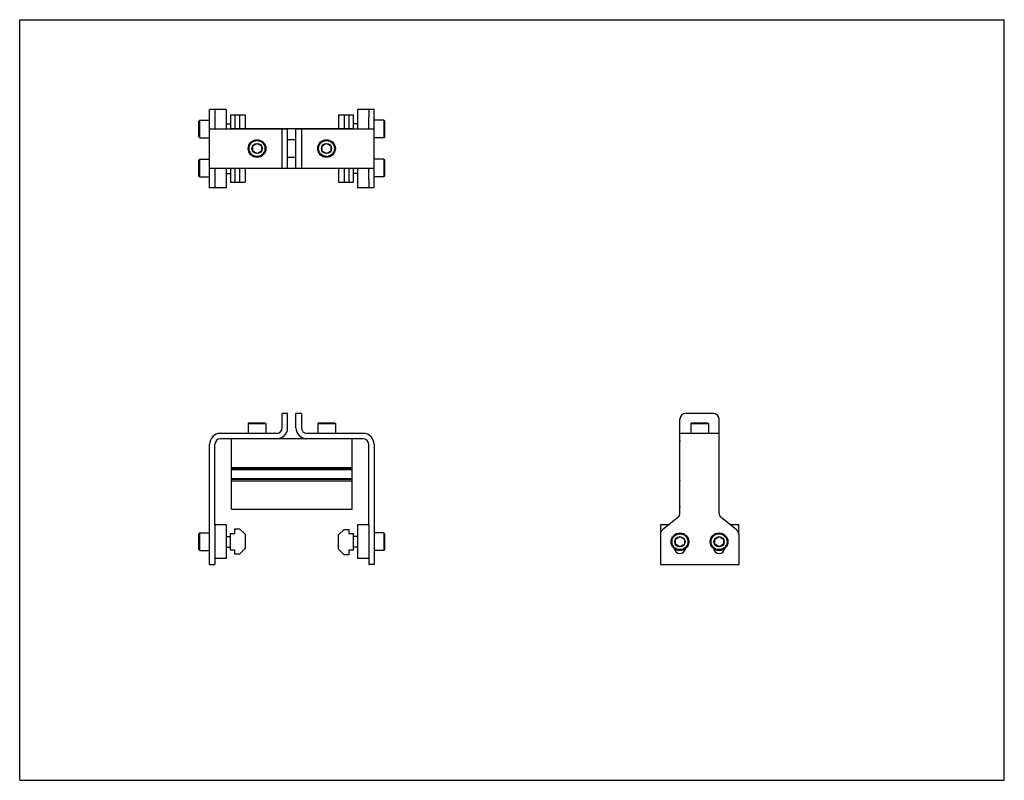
# Model space of a CAD drawing. Header units: inches. Extents: x 0 to 22, y 0 to 17.
import ezdxf

# ---------------------------------------------------------------- set-up
doc = ezdxf.new("R2010")
doc.units = ezdxf.units.IN
doc.header["$LTSCALE"] = 1.21
doc.header["$MEASUREMENT"] = 0
doc.layers.get('0').update_dxf_attribs({"linetype": 'CONTINUOUS'})
for name, color, linetype in [('200626M_BL6', 7, 'CONTINUOUS'), ('200626M_BL7', 7, 'CONTINUOUS'), ('201937_BL1', 7, 'CONTINUOUS'), ('201937_BL4', 7, 'CONTINUOUS'), ('202444_BL2', 7, 'CONTINUOUS'), ('202444_BL5', 7, 'CONTINUOUS'), ('207135_WW_207135_03_BL8', 7, 'CONTINUOUS'), ('9206XXM_920614M_BL10', 7, 'CONTINUOUS'), ('9206XXM_920614M_BL3', 7, 'CONTINUOUS'), ('9206XXM_920620M_BL0', 7, 'CONTINUOUS'), ('9206XXM_920620M_BL11', 7, 'CONTINUOUS'), ('9206XXM_920620M_BL12', 7, 'CONTINUOUS'), ('9206XXM_920620M_BL9', 7, 'CONTINUOUS')]:
    doc.layers.add(name, color=color, linetype=linetype)

# ---------------------------------------------------------------- blocks, each defined once
blk = doc.blocks.new('9206XXM_920620M_BL0', base_point=(4.357, 9.507))
at = {"layer": '9206XXM_920620M_BL0', "color": 7, "linetype": 'CONTINUOUS'}
for p, q in [((4.006, 13.86), (4.026, 13.88)), ((4.026, 13.486), (4.026, 13.88)), ((4.026, 13.88), (4.242, 13.88)), ((4.006, 13.506), (4.006, 13.86)), ((4.006, 13.506), (4.026, 13.486)), ((4.026, 13.486), (4.242, 13.486)), ((4.612, 13.565), (4.708, 13.565)), ((4.006, 5.509), (4.026, 5.529)), ((4.006, 5.155), (4.006, 5.509)), ((4.026, 5.135), (4.026, 5.529)), ((4.026, 5.529), (4.242, 5.529)), ((4.612, 5.45), (4.708, 5.45)), ((4.006, 5.155), (4.026, 5.135)), ((4.026, 5.135), (4.242, 5.135)), ((4.612, 5.214), (4.708, 5.214))]:
    blk.add_line(p, q, dxfattribs=at)
blk = doc.blocks.new('201937_BL1', base_point=(5.115, 9.909))
at = {"layer": '201937_BL1', "color": 7, "linetype": 'CONTINUOUS'}
for p, q in [((4.242, 13.245), (4.242, 14.995)), ((4.362, 14.995), (4.242, 14.995)), ((4.362, 14.811), (4.362, 14.558)), ((4.242, 14.558), (5.987, 14.558)), ((5.867, 13.683), (5.867, 14.558)), ((5.987, 13.683), (5.987, 14.558)), ((4.242, 13.683), (5.987, 13.683)), ((4.362, 13.683), (4.362, 13.429)), ((4.362, 13.245), (4.242, 13.245)), ((5.867, 7.88), (5.867, 8.2)), ((5.987, 8.2), (5.867, 8.2)), ((5.987, 7.88), (5.987, 8.2)), ((5.742, 7.755), (4.487, 7.755)), ((4.242, 4.822), (4.242, 7.51)), ((4.362, 5.707), (4.362, 7.51)), ((5.742, 7.635), (4.487, 7.635)), ((4.362, 5.498), (4.362, 4.822)), ((4.242, 4.822), (4.362, 4.822))]:
    blk.add_line(p, q, dxfattribs=at)
for centre, radius, start, end in [((4.487, 7.51), 0.245, 90, 180), ((5.742, 7.88), 0.245, 270, 360), ((5.742, 7.88), 0.125, 270, 360), ((4.487, 7.51), 0.125, 90, 180)]:
    blk.add_arc(centre, radius, start, end, dxfattribs=at)
blk = doc.blocks.new('202444_BL2', base_point=(4.487, 9.976))
at = {"layer": '202444_BL2', "color": 7, "linetype": 'CONTINUOUS'}
for p, q in [((4.362, 14.995), (4.362, 14.811)), ((4.612, 14.995), (4.362, 14.995)), ((4.612, 14.995), (4.612, 14.558)), ((4.612, 13.683), (4.612, 13.245)), ((4.362, 13.429), (4.362, 13.245)), ((4.612, 13.245), (4.362, 13.245)), ((4.362, 5.707), (4.362, 4.957)), ((4.612, 5.707), (4.362, 5.707)), ((4.612, 5.707), (4.612, 4.957)), ((4.612, 4.957), (4.362, 4.957))]:
    blk.add_line(p, q, dxfattribs=at)
blk = doc.blocks.new('9206XXM_920614M_BL3', base_point=(5.304, 11.036))
at = {"layer": '9206XXM_920614M_BL3', "color": 7, "linetype": 'CONTINUOUS'}
for p, q in [((5.206, 14.177), (5.304, 14.234)), ((5.206, 14.063), (5.206, 14.177)), ((5.304, 14.234), (5.403, 14.177)), ((5.403, 14.177), (5.403, 14.063)), ((5.304, 14.007), (5.206, 14.063)), ((5.403, 14.063), (5.304, 14.007)), ((5.127, 7.991), (5.107, 7.972)), ((5.107, 7.972), (5.107, 7.755)), ((5.107, 7.972), (5.501, 7.972)), ((5.127, 7.991), (5.481, 7.991)), ((5.481, 7.991), (5.501, 7.972)), ((5.501, 7.972), (5.501, 7.755))]:
    blk.add_line(p, q, dxfattribs=at)
for radius in [0.197, 0.177, 0.114]:
    blk.add_circle((5.304, 14.12), radius, dxfattribs=at)
blk = doc.blocks.new('201937_BL4', base_point=(11.119, 9.909))
at = {"layer": '201937_BL4', "color": 7, "linetype": 'CONTINUOUS'}
for p, q in [((7.918, 14.995), (7.798, 14.995)), ((7.918, 13.245), (7.918, 14.995)), ((7.798, 14.558), (7.798, 14.811)), ((6.173, 13.683), (6.173, 14.558)), ((6.173, 14.558), (7.918, 14.558)), ((6.293, 14.558), (6.293, 13.683)), ((6.173, 13.683), (7.918, 13.683)), ((7.798, 13.429), (7.798, 13.683)), ((7.918, 13.245), (7.798, 13.245)), ((6.173, 7.88), (6.173, 8.2)), ((6.293, 8.2), (6.173, 8.2)), ((6.293, 8.2), (6.293, 7.88)), ((15.502, 8.2), (14.877, 8.2)), ((14.752, 5.973), (14.752, 8.075)), ((15.627, 5.973), (15.627, 8.075)), ((7.673, 7.755), (6.418, 7.755)), ((15.627, 7.755), (14.752, 7.755)), ((7.673, 7.635), (6.418, 7.635)), ((7.798, 5.707), (7.798, 7.51)), ((7.918, 7.51), (7.918, 4.822)), ((14.706, 5.877), (14.361, 5.595)), ((16.019, 5.595), (15.673, 5.877)), ((7.798, 5.498), (7.798, 4.822)), ((14.315, 5.498), (14.315, 4.822)), ((16.065, 5.498), (16.065, 4.822)), ((7.918, 4.822), (7.798, 4.822)), ((14.315, 4.822), (16.065, 4.822))]:
    blk.add_line(p, q, dxfattribs=at)
for centre, radius, start, end in [((14.877, 8.075), 0.125, 90, 180), ((15.502, 8.075), 0.125, 0, 90), ((6.418, 7.88), 0.245, 180, 270), ((6.418, 7.88), 0.125, 180, 270), ((7.673, 7.51), 0.245, 0, 90), ((7.673, 7.51), 0.125, 0, 90), ((14.627, 5.973), 0.125, 309.2144, 360), ((15.752, 5.973), 0.125, 180, 230.7856), ((14.44, 5.498), 0.125, 129.2144, 180), ((15.94, 5.498), 0.125, 0, 50.7856), ((14.752, 5.197), 0.125, 188.351, 351.6442), ((15.627, 5.197), 0.125, 188.351, 351.6442)]:
    blk.add_arc(centre, radius, start, end, dxfattribs=at)
blk = doc.blocks.new('202444_BL5', base_point=(11.806, 9.976))
at = {"layer": '202444_BL5', "color": 7, "linetype": 'CONTINUOUS'}
for p, q in [((7.798, 14.995), (7.548, 14.995)), ((7.548, 14.995), (7.548, 14.558)), ((7.798, 14.995), (7.798, 14.811)), ((7.548, 13.683), (7.548, 13.245)), ((7.798, 13.429), (7.798, 13.245)), ((7.798, 13.245), (7.548, 13.245)), ((7.798, 5.707), (7.548, 5.707)), ((7.548, 5.707), (7.548, 4.957)), ((7.798, 5.707), (7.798, 4.957)), ((14.315, 5.707), (14.315, 5.498)), ((14.499, 5.707), (14.315, 5.707)), ((16.065, 5.707), (15.881, 5.707)), ((16.065, 5.498), (16.065, 5.707)), ((7.798, 4.957), (7.548, 4.957))]:
    blk.add_line(p, q, dxfattribs=at)
blk = doc.blocks.new('200626M_BL6', base_point=(7.288, 9.956))
at = {"layer": '200626M_BL6', "color": 7, "linetype": 'CONTINUOUS'}
for p, q in [((7.124, 14.87), (7.452, 14.87)), ((7.124, 14.87), (7.124, 14.561)), ((7.249, 14.87), (7.249, 14.561)), ((7.352, 14.87), (7.352, 14.561)), ((7.452, 14.87), (7.452, 14.558)), ((7.124, 13.679), (7.124, 13.37)), ((7.249, 13.679), (7.249, 13.37)), ((7.352, 13.679), (7.352, 13.37)), ((7.452, 13.683), (7.452, 13.37)), ((7.124, 13.37), (7.452, 13.37)), ((7.249, 5.608), (7.124, 5.483)), ((7.249, 5.608), (7.352, 5.608)), ((7.352, 5.608), (7.352, 5.52)), ((7.352, 5.52), (7.452, 5.52)), ((7.452, 5.52), (7.452, 5.145)), ((7.124, 5.167), (7.124, 5.483)), ((7.124, 5.167), (7.249, 5.042)), ((7.452, 5.145), (7.352, 5.145)), ((7.352, 5.145), (7.352, 5.042)), ((7.352, 5.042), (7.249, 5.042))]:
    blk.add_line(p, q, dxfattribs=at)
blk = doc.blocks.new('200626M_BL7', base_point=(4.872, 9.963))
at = {"layer": '200626M_BL7', "color": 7, "linetype": 'CONTINUOUS'}
for p, q in [((4.708, 14.87), (4.708, 14.558)), ((4.708, 14.87), (5.036, 14.87)), ((4.808, 14.87), (4.808, 14.561)), ((4.911, 14.87), (4.911, 14.561)), ((5.036, 14.87), (5.036, 14.561)), ((4.708, 13.683), (4.708, 13.37)), ((4.808, 13.679), (4.808, 13.37)), ((4.911, 13.679), (4.911, 13.37)), ((5.036, 13.679), (5.036, 13.37)), ((4.708, 13.37), (5.036, 13.37)), ((4.708, 5.145), (4.708, 5.52)), ((4.708, 5.52), (4.808, 5.52)), ((4.808, 5.52), (4.808, 5.623)), ((4.808, 5.623), (4.911, 5.623)), ((5.036, 5.498), (4.911, 5.623)), ((5.036, 5.498), (5.036, 5.182)), ((4.808, 5.145), (4.708, 5.145)), ((4.808, 5.057), (4.808, 5.145)), ((4.911, 5.057), (5.036, 5.182)), ((4.911, 5.057), (4.808, 5.057))]:
    blk.add_line(p, q, dxfattribs=at)
blk = doc.blocks.new('207135_WW_207135_03_BL8', base_point=(10.18, 10.311))
at = {"layer": '207135_WW_207135_03_BL8', "color": 7, "linetype": 'CONTINUOUS'}
for p, q in [((4.73, 14.558), (4.73, 14.561)), ((7.43, 14.561), (4.73, 14.561)), ((7.43, 14.561), (7.43, 14.558)), ((6.173, 14.317), (5.987, 14.317)), ((6.173, 13.923), (5.987, 13.923)), ((4.73, 13.679), (4.73, 13.683)), ((4.73, 13.679), (7.43, 13.679)), ((7.43, 13.683), (7.43, 13.679)), ((4.73, 6.06), (4.73, 7.635)), ((6.418, 7.635), (5.742, 7.635)), ((7.43, 6.06), (7.43, 7.635)), ((14.749, 6.995), (14.749, 7.573)), ((15.631, 6.995), (15.631, 7.573)), ((4.73, 6.995), (7.43, 6.995)), ((4.73, 6.959), (7.43, 6.959)), ((4.73, 6.949), (7.43, 6.949)), ((14.749, 6.995), (14.752, 6.992)), ((15.627, 6.992), (15.631, 6.995)), ((4.73, 6.746), (7.43, 6.746)), ((4.73, 6.733), (7.43, 6.733)), ((4.73, 6.697), (7.43, 6.697)), ((14.752, 6.701), (14.749, 6.697)), ((14.749, 6.123), (14.749, 6.697)), ((15.631, 6.697), (15.627, 6.701)), ((15.631, 6.123), (15.631, 6.697)), ((4.73, 6.06), (7.43, 6.06))]:
    blk.add_line(p, q, dxfattribs=at)
for centre, start, end in [((14.811, 7.573), 161.1124, 180), ((15.568, 7.573), 0, 18.8876), ((14.811, 6.123), 180, 198.8876), ((15.568, 6.123), 341.1124, 360)]:
    blk.add_arc(centre, 0.0625, start, end, dxfattribs=at)
blk = doc.blocks.new('9206XXM_920620M_BL9', base_point=(11.201, 9.507))
at = {"layer": '9206XXM_920620M_BL9', "color": 7, "linetype": 'CONTINUOUS'}
for p, q in [((8.135, 13.88), (7.918, 13.88)), ((8.135, 13.88), (8.154, 13.86)), ((8.135, 13.88), (8.135, 13.486)), ((8.154, 13.86), (8.154, 13.506)), ((7.548, 13.565), (7.452, 13.565)), ((8.135, 13.486), (7.918, 13.486)), ((8.154, 13.506), (8.135, 13.486)), ((8.135, 5.529), (7.918, 5.529)), ((8.154, 5.509), (8.135, 5.529)), ((8.135, 5.529), (8.135, 5.135)), ((8.154, 5.509), (8.154, 5.155)), ((7.548, 5.45), (7.452, 5.45)), ((14.654, 5.389), (14.752, 5.446)), ((14.654, 5.275), (14.654, 5.389)), ((14.752, 5.446), (14.851, 5.389)), ((14.851, 5.389), (14.851, 5.275)), ((7.548, 5.214), (7.452, 5.214)), ((8.135, 5.135), (7.918, 5.135)), ((8.154, 5.155), (8.135, 5.135)), ((14.752, 5.219), (14.654, 5.275)), ((14.851, 5.275), (14.752, 5.219))]:
    blk.add_line(p, q, dxfattribs=at)
for radius in [0.197, 0.177, 0.114]:
    blk.add_circle((14.752, 5.332), radius, dxfattribs=at)
blk = doc.blocks.new('9206XXM_920614M_BL10', base_point=(11.023, 11.036))
at = {"layer": '9206XXM_920614M_BL10', "color": 7, "linetype": 'CONTINUOUS'}
for p, q in [((6.758, 14.177), (6.856, 14.234)), ((6.758, 14.063), (6.758, 14.177)), ((6.856, 14.234), (6.955, 14.177)), ((6.955, 14.177), (6.955, 14.063)), ((6.856, 14.007), (6.758, 14.063)), ((6.955, 14.063), (6.856, 14.007)), ((6.679, 7.991), (6.659, 7.972)), ((6.659, 7.972), (6.659, 7.755)), ((6.659, 7.972), (7.053, 7.972)), ((6.679, 7.991), (7.033, 7.991)), ((7.033, 7.991), (7.053, 7.972)), ((7.053, 7.972), (7.053, 7.755)), ((15.013, 7.991), (14.993, 7.972)), ((14.993, 7.972), (14.993, 7.755)), ((14.993, 7.972), (15.387, 7.972)), ((15.013, 7.991), (15.367, 7.991)), ((15.367, 7.991), (15.387, 7.972)), ((15.387, 7.972), (15.387, 7.755))]:
    blk.add_line(p, q, dxfattribs=at)
for radius in [0.197, 0.177, 0.114]:
    blk.add_circle((6.856, 14.12), radius, dxfattribs=at)
blk = doc.blocks.new('9206XXM_920620M_BL11', base_point=(4.357, 14.558))
at = {"layer": '9206XXM_920620M_BL11', "color": 7, "linetype": 'CONTINUOUS'}
for p, q in [((4.006, 14.735), (4.026, 14.755)), ((4.026, 14.361), (4.026, 14.755)), ((4.026, 14.755), (4.242, 14.755)), ((4.006, 14.381), (4.006, 14.735)), ((4.612, 14.676), (4.708, 14.676)), ((4.006, 14.381), (4.026, 14.361)), ((4.026, 14.361), (4.242, 14.361))]:
    blk.add_line(p, q, dxfattribs=at)
blk = doc.blocks.new('9206XXM_920620M_BL12', base_point=(11.638, 9.945))
at = {"layer": '9206XXM_920620M_BL12', "color": 7, "linetype": 'CONTINUOUS'}
for p, q in [((8.135, 14.755), (7.918, 14.755)), ((8.135, 14.755), (8.154, 14.735)), ((8.135, 14.755), (8.135, 14.361)), ((7.548, 14.676), (7.452, 14.676)), ((8.154, 14.735), (8.154, 14.381)), ((8.135, 14.361), (7.918, 14.361)), ((8.154, 14.381), (8.135, 14.361)), ((15.529, 5.389), (15.627, 5.446)), ((15.529, 5.275), (15.529, 5.389)), ((15.627, 5.446), (15.726, 5.389)), ((15.726, 5.389), (15.726, 5.275)), ((15.627, 5.219), (15.529, 5.275)), ((15.726, 5.275), (15.627, 5.219))]:
    blk.add_line(p, q, dxfattribs=at)
for radius in [0.197, 0.177, 0.114]:
    blk.add_circle((15.627, 5.332), radius, dxfattribs=at)

msp = doc.modelspace()

# ---------------------------------------------------------------- linework, layer by layer
at = {"color": 7, "linetype": 'CONTINUOUS'}
for p, q in [((0, 0), (0, 17)), ((0, 17), (22, 17)), ((22, 0), (22, 17)), ((0, 0), (22, 0))]:
    msp.add_line(p, q, dxfattribs=at)

# ---------------------------------------------------------------- block references
at = {"layer": '200626M_BL6'}
msp.add_blockref('200626M_BL6', (7.288, 9.956), dxfattribs=at)
at = {"layer": '200626M_BL7'}
msp.add_blockref('200626M_BL7', (4.872, 9.963), dxfattribs=at)
at = {"layer": '201937_BL1'}
msp.add_blockref('201937_BL1', (5.115, 9.909), dxfattribs=at)
at = {"layer": '201937_BL4'}
msp.add_blockref('201937_BL4', (11.119, 9.909), dxfattribs=at)
at = {"layer": '202444_BL2'}
msp.add_blockref('202444_BL2', (4.487, 9.976), dxfattribs=at)
at = {"layer": '202444_BL5'}
msp.add_blockref('202444_BL5', (11.806, 9.976), dxfattribs=at)
at = {"layer": '207135_WW_207135_03_BL8'}
msp.add_blockref('207135_WW_207135_03_BL8', (10.18, 10.311), dxfattribs=at)
at = {"layer": '9206XXM_920614M_BL10'}
msp.add_blockref('9206XXM_920614M_BL10', (11.023, 11.036), dxfattribs=at)
at = {"layer": '9206XXM_920614M_BL3'}
msp.add_blockref('9206XXM_920614M_BL3', (5.304, 11.036), dxfattribs=at)
at = {"layer": '9206XXM_920620M_BL0'}
msp.add_blockref('9206XXM_920620M_BL0', (4.357, 9.507), dxfattribs=at)
at = {"layer": '9206XXM_920620M_BL11'}
msp.add_blockref('9206XXM_920620M_BL11', (4.357, 14.558), dxfattribs=at)
at = {"layer": '9206XXM_920620M_BL12'}
msp.add_blockref('9206XXM_920620M_BL12', (11.638, 9.945), dxfattribs=at)
at = {"layer": '9206XXM_920620M_BL9'}
msp.add_blockref('9206XXM_920620M_BL9', (11.201, 9.507), dxfattribs=at)

doc.saveas('drawing.dxf')
